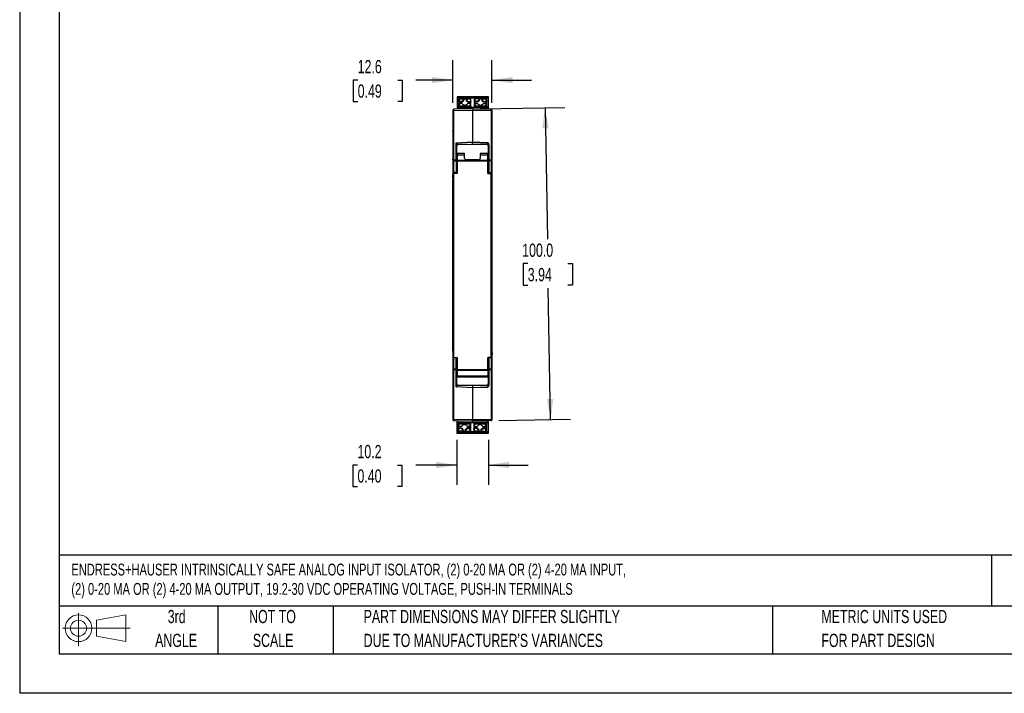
# Model space of a CAD drawing. Header units: millimetres. Extents: x 0 to 559, y 0 to 432.
# Tile 1 of 8: x 0 to 316, y 0 to 216. Entities that reach past the tile are written whole.
import ezdxf

# ---------------------------------------------------------------- set-up
doc = ezdxf.new("R2010")
doc.units = ezdxf.units.MM
doc.header["$LTSCALE"] = 2
doc.linetypes.add('CENTERX2', pattern=[20.32, 12.7, -2.54, 2.54, -2.54])
doc.layers.add('DIMENSIONS', color=140, linetype='Continuous', lineweight=25)
doc.layers.add('TEXT', color=140, linetype='Continuous', lineweight=25)
doc.layers.add('SLD-DEFPOINTS', color=7, linetype='Continuous')
doc.styles.add('SLDTEXTSTYLE0', font='TXT', dxfattribs={"width": 0.7})
doc.dimstyles.new('SLDDIMSTYLE0', dxfattribs={"dimtxt": 4.316016, "dimasz": 6.604, "dimexe": 0, "dimexo": 0.0625, "dimgap": 1.079004, "dimtad": 0, "dimtih": 1, "dimtoh": 1, "dimrnd": 1e-09, "dimzin": 12, "dimdsep": 46, "dimtxsty": 'SLDTEXTSTYLE0', "dimsah": 1, "dimcen": 0.09, "dimadec": 0, "dimazin": 3, "dimtfac": 1, "dimtmove": 0, "dimatfit": 0, "dimfxl": 0, "dimfrac": 2, "dimtolj": 1, "dimtzin": 12, "dimarcsym": 0})
doc.dimstyles.new('SLDDIMSTYLE1', dxfattribs={"dimtxt": 4.316016, "dimasz": 6.604, "dimexe": 0, "dimexo": 0.0625, "dimgap": 1.079004, "dimtad": 0, "dimtih": 1, "dimtoh": 1, "dimrnd": 1e-09, "dimzin": 4, "dimdsep": 46, "dimtxsty": 'SLDTEXTSTYLE0', "dimsah": 1, "dimcen": 0.09, "dimadec": 0, "dimazin": 1, "dimtfac": 1, "dimtofl": 0, "dimtmove": 0, "dimatfit": 3, "dimfxl": 0, "dimfrac": 2, "dimtolj": 1, "dimtzin": 12, "dimarcsym": 0})

# ---------------------------------------------------------------- blocks, each defined once
blk = doc.blocks.new('Block11')
at = {"color": 7, "linetype": 'Continuous', "lineweight": 18}
for p, q in [((5.18, 10.62), (5.18, 0)), ((10.96, 8.33), (20.35, 10.06)), ((20.35, 10.06), (20.35, 1.46)), ((10.96, 3.19), (10.96, 8.33)), ((0, 5.76), (21.75, 5.76)), ((10.96, 3.19), (20.35, 1.46))]:
    blk.add_line(p, q, dxfattribs=at)
for radius in [4.3, 2.57]:
    blk.add_circle((5.18, 5.76), radius, dxfattribs=at)
blk = doc.blocks.new('Block12')
at = {"layer": 'SLD-DEFPOINTS'}
blk.add_blockref('Block11', (0, 0), dxfattribs=at)
blk = doc.blocks.new('SW_NOTE_0')
at = {"layer": 'TEXT', "color": 0, "linetype": 'CENTERX2', "lineweight": 18, "char_height": 3.8, "attachment_point": 1, "style": 'SLDTEXTSTYLE0'}
for s, insert in [('ENDRESS+HAUSER INTRINSICALLY SAFE ANALOG INPUT ISOLATOR, (2) 0-20 MA OR (2) 4-20 MA INPUT,', (0, 4.9)), ('(2) 0-20 MA OR (2) 4-20 MA OUTPUT, 19.2-30 VDC OPERATING VOLTAGE, PUSH-IN TERMINALS', (0, -1.3))]:
    blk.add_mtext(s, dxfattribs=dict(at, insert=insert))
blk = doc.blocks.new('SW_NOTE_0_3')
at = {"layer": 'TEXT', "color": 0, "linetype": 'CENTERX2', "lineweight": 18, "char_height": 4.2333, "attachment_point": 1, "style": 'SLDTEXTSTYLE0'}
for s, insert in [('PART DIMENSIONS MAY DIFFER SLIGHTLY', (0, 5.46)), ("DUE TO MANUFACTURER'S VARIANCES", (0, -2.19))]:
    blk.add_mtext(s, dxfattribs=dict(at, insert=insert))
blk = doc.blocks.new('SW_NOTE_0_4')
at = {"layer": 'TEXT', "color": 0, "linetype": 'CENTERX2', "lineweight": 18, "char_height": 4.233, "attachment_point": 2, "style": 'SLDTEXTSTYLE0'}
for s, insert in [('NOT TO', (10.52, 5.46)), ('SCALE', (10.71, -2.19))]:
    blk.add_mtext(s, dxfattribs=dict(at, insert=insert))
blk = doc.blocks.new('SW_NOTE_0_5')
at = {"layer": 'TEXT', "color": 0, "linetype": 'CENTERX2', "lineweight": 18, "char_height": 4.233, "attachment_point": 2, "style": 'SLDTEXTSTYLE0'}
for s, insert in [('3rd', (4.63, 5.46)), ('ANGLE', (4.44, -2.19))]:
    blk.add_mtext(s, dxfattribs=dict(at, insert=insert))
blk = doc.blocks.new('SW_NOTE_0_6')
at = {"layer": 'TEXT', "color": 0, "linetype": 'CENTERX2', "lineweight": 18, "char_height": 4.2333, "attachment_point": 1, "style": 'SLDTEXTSTYLE0'}
for s, insert in [('METRIC UNITS USED', (0, 5.46)), ('FOR PART DESIGN', (0, -2.19))]:
    blk.add_mtext(s, dxfattribs=dict(at, insert=insert))
blk = doc.blocks.new('_D')
at = {"layer": 'DIMENSIONS'}
for p, q in [((138.81, 189.27), (138.81, 202.9)), ((151.37, 189.27), (151.37, 202.9)), ((108.33, 196.55), (106.88, 196.55)), ((106.88, 196.55), (106.88, 189.69)), ((121.16, 196.55), (122.61, 196.55)), ((122.61, 196.55), (122.61, 189.69)), ((138.81, 196.55), (127.01, 196.55)), ((151.37, 196.55), (164.07, 196.55)), ((106.88, 189.69), (108.33, 189.69)), ((122.61, 189.69), (121.16, 189.69))]:
    blk.add_line(p, q, dxfattribs=at)
for points in [[(138.81, 196.55), (132.2, 197.56), (132.2, 195.53)], [(151.37, 196.55), (157.97, 195.53), (157.97, 197.56)]]:
    blk.add_solid(points, dxfattribs=at)
at = {"layer": 'DIMENSIONS', "char_height": 4.233, "attachment_point": 1, "style": 'SLDTEXTSTYLE0'}
for s, insert in [('12.6', (108.33, 202.97)), ('0.49', (108.33, 195.14))]:
    blk.add_mtext(s, dxfattribs=dict(at, insert=insert))
blk = doc.blocks.new('_D_1')
at = {"layer": 'DIMENSIONS'}
for p, q in [((147.63, 187.34), (174.74, 187.81)), ((168.39, 187.7), (169.13, 145.54)), ((162.85, 137.72), (161.4, 137.72)), ((161.4, 137.72), (161.4, 130.86)), ((175.68, 137.72), (177.13, 137.72)), ((177.13, 137.72), (177.13, 130.86)), ((161.4, 130.86), (162.85, 130.86)), ((170.14, 87.73), (169.4, 129.89)), ((177.13, 130.86), (175.68, 130.86)), ((153.61, 87.45), (176.49, 87.85))]:
    blk.add_line(p, q, dxfattribs=at)
for points in [[(168.39, 187.7), (167.49, 181.08), (169.52, 181.12)], [(170.14, 87.73), (171.04, 94.35), (169, 94.32)]]:
    blk.add_solid(points, dxfattribs=at)
at = {"layer": 'DIMENSIONS', "char_height": 4.233, "attachment_point": 1, "style": 'SLDTEXTSTYLE0'}
for s, insert in [('100.0', (161.06, 144.14)), ('3.94', (162.85, 136.32))]:
    blk.add_mtext(s, dxfattribs=dict(at, insert=insert))
blk = doc.blocks.new('_D_2')
at = {"layer": 'DIMENSIONS'}
for p, q in [((140.06, 81.22), (140.06, 66.83)), ((150.27, 81.21), (150.27, 66.83)), ((108.26, 73.18), (106.81, 73.18)), ((106.81, 73.18), (106.81, 66.32)), ((121.08, 73.18), (122.53, 73.18)), ((122.53, 73.18), (122.53, 66.32)), ((140.06, 73.18), (126.93, 73.18)), ((150.27, 73.18), (162.97, 73.18)), ((106.81, 66.32), (108.26, 66.32)), ((122.53, 66.32), (121.08, 66.32))]:
    blk.add_line(p, q, dxfattribs=at)
for points in [[(140.06, 73.18), (133.45, 74.2), (133.45, 72.16)], [(150.27, 73.18), (156.87, 72.16), (156.87, 74.2)]]:
    blk.add_solid(points, dxfattribs=at)
at = {"layer": 'DIMENSIONS', "char_height": 4.233, "attachment_point": 1, "style": 'SLDTEXTSTYLE0'}
for s, insert in [('10.2', (108.26, 79.6)), ('0.40', (108.26, 71.78))]:
    blk.add_mtext(s, dxfattribs=dict(at, insert=insert))

msp = doc.modelspace()

# ---------------------------------------------------------------- linework, layer by layer
at = {"color": 7, "linetype": 'Continuous'}
for p in [(0.005, 431.805), (558.805, 0.005)]:
    msp.add_line(p, (0.005, 0.005), dxfattribs=at)
for p, q in [((150.169, 191.168), (140.219, 191.168)), ((140.219, 191.168), (140.219, 191.141)), ((140.219, 191.141), (150.169, 191.141)), ((140.219, 191.141), (140.219, 190.829)), ((140.219, 190.829), (150.169, 190.829)), ((140.219, 190.829), (140.219, 187.789)), ((140.744, 189.623), (140.744, 190.467)), ((140.744, 189.46), (140.744, 189.623)), ((141.777, 189.46), (140.744, 189.46)), ((140.744, 189.46), (140.744, 188.952)), ((142.294, 190.667), (140.944, 190.667)), ((140.944, 190.664), (140.944, 190.576)), ((140.944, 189.732), (140.944, 190.576)), ((140.944, 190.576), (142.294, 190.576)), ((141.777, 189.732), (140.944, 189.732)), ((141.777, 189.46), (141.777, 189.732)), ((142.294, 190.667), (142.294, 190.576)), ((142.294, 190.576), (142.294, 190.165)), ((143.094, 190.48), (142.294, 190.48)), ((142.294, 190.165), (142.294, 189.893)), ((144.444, 190.667), (143.094, 190.667)), ((143.094, 190.667), (143.094, 190.576)), ((143.094, 190.576), (143.094, 190.165)), ((143.094, 190.576), (144.444, 190.576)), ((143.094, 190.165), (143.094, 189.893)), ((143.61, 189.46), (143.61, 189.732)), ((143.61, 189.732), (144.444, 189.732)), ((144.644, 189.46), (143.61, 189.46)), ((144.444, 190.576), (144.444, 190.667)), ((144.444, 190.576), (144.444, 189.732)), ((144.644, 189.623), (144.644, 190.467)), ((144.644, 189.46), (144.644, 189.623)), ((144.644, 188.952), (144.644, 189.46)), ((145.744, 189.623), (145.744, 190.467)), ((145.744, 189.46), (145.744, 189.623)), ((146.777, 189.46), (145.744, 189.46)), ((145.744, 189.46), (145.744, 188.952)), ((147.294, 190.667), (145.944, 190.667)), ((145.944, 190.576), (145.944, 190.664)), ((145.944, 189.732), (145.944, 190.576)), ((147.294, 190.576), (145.944, 190.576)), ((146.777, 189.732), (145.944, 189.732)), ((146.777, 189.46), (146.777, 189.732)), ((147.294, 190.667), (147.294, 190.576)), ((147.294, 190.165), (147.294, 190.576)), ((148.094, 190.48), (147.294, 190.48)), ((147.294, 190.165), (147.294, 189.893)), ((149.444, 190.667), (148.094, 190.667)), ((148.094, 190.667), (148.094, 190.576)), ((148.094, 190.576), (148.094, 190.165)), ((148.094, 190.576), (149.444, 190.576)), ((148.094, 190.165), (148.094, 189.893)), ((148.61, 189.732), (149.444, 189.732)), ((148.61, 189.46), (148.61, 189.732)), ((149.644, 189.46), (148.61, 189.46)), ((149.444, 190.576), (149.444, 190.667)), ((149.444, 190.576), (149.444, 189.732)), ((149.644, 189.623), (149.644, 190.467)), ((149.644, 189.46), (149.644, 189.623)), ((149.644, 188.952), (149.644, 189.46)), ((150.269, 191.168), (150.169, 191.168)), ((150.169, 191.141), (150.169, 191.168)), ((150.169, 190.829), (150.169, 191.141)), ((150.169, 191.141), (150.269, 191.141)), ((150.169, 187.789), (150.169, 190.829)), ((150.169, 190.829), (150.269, 190.829)), ((150.269, 191.141), (150.269, 191.168)), ((150.269, 190.829), (150.269, 191.141)), ((150.269, 187.789), (150.269, 190.829)), ((138.809, 186.892), (138.809, 186.73)), ((138.809, 186.73), (138.809, 170.867)), ((145.089, 187.296), (139.104, 187.192)), ((139.104, 186.786), (145.089, 186.891)), ((139.104, 170.9), (139.104, 186.786)), ((150.169, 187.789), (140.219, 187.789)), ((140.219, 187.789), (140.219, 187.698)), ((150.169, 187.698), (140.219, 187.698)), ((140.219, 187.698), (140.219, 187.211)), ((140.744, 188.108), (140.744, 188.952)), ((140.744, 187.789), (140.744, 188.108)), ((140.944, 189.061), (140.944, 188.217)), ((141.777, 189.061), (140.944, 189.061)), ((140.944, 188.217), (140.944, 188.108)), ((144.444, 188.217), (140.944, 188.217)), ((144.444, 188.108), (140.944, 188.108)), ((140.944, 187.944), (140.944, 188.108)), ((144.444, 187.944), (140.944, 187.944)), ((140.944, 187.789), (140.944, 187.944)), ((144.444, 189.061), (143.61, 189.061)), ((144.444, 188.217), (144.444, 189.061)), ((144.444, 188.108), (144.444, 188.217)), ((144.444, 188.108), (144.444, 187.944)), ((144.444, 187.944), (144.444, 187.789)), ((144.644, 188.108), (144.644, 188.952)), ((144.644, 187.789), (144.644, 188.108)), ((145.089, 187.296), (151.074, 187.192)), ((145.089, 186.891), (145.089, 176.73)), ((145.089, 186.891), (151.074, 186.786)), ((145.744, 188.108), (145.744, 188.952)), ((145.744, 187.789), (145.744, 188.108)), ((145.944, 188.217), (145.944, 189.061)), ((145.944, 189.061), (146.777, 189.061)), ((145.944, 188.217), (145.944, 187.944)), ((149.444, 188.217), (145.944, 188.217)), ((149.444, 187.944), (145.944, 187.944)), ((145.944, 187.789), (145.944, 187.944)), ((148.61, 189.061), (149.444, 189.061)), ((149.444, 189.061), (149.444, 188.217)), ((149.444, 188.217), (149.444, 187.944)), ((149.444, 187.944), (149.444, 187.789)), ((149.644, 188.108), (149.644, 188.952)), ((149.644, 187.789), (149.644, 188.108)), ((150.269, 187.789), (150.169, 187.789)), ((150.169, 187.698), (150.169, 187.789)), ((150.169, 187.208), (150.169, 187.698)), ((150.269, 187.698), (150.169, 187.698)), ((150.269, 187.698), (150.269, 187.789)), ((150.269, 187.206), (150.269, 187.698)), ((151.074, 186.786), (151.074, 170.9)), ((151.369, 186.892), (151.369, 186.73)), ((151.369, 186.73), (151.369, 170.867)), ((138.809, 180.038), (138.809, 180.27)), ((138.809, 179.599), (138.809, 178.986)), ((138.809, 177.664), (138.809, 177.515)), ((138.809, 177.075), (138.809, 176.844)), ((139.895, 176.394), (145.089, 176.73)), ((145.089, 176.73), (149.922, 176.56)), ((151.369, 179.189), (151.369, 178.557)), ((151.369, 178.557), (151.369, 177.924)), ((139.859, 172.986), (139.893, 176.337)), ((139.893, 176.337), (139.895, 176.394)), ((140.045, 176.354), (145.089, 176.633)), ((140.104, 175.617), (140.059, 175.348)), ((140.07, 175.592), (140.059, 175.574)), ((140.059, 173.081), (140.059, 175.574)), ((145.089, 175.866), (140.252, 175.776)), ((145.089, 175.866), (145.089, 176.633)), ((145.089, 176.633), (149.919, 176.464)), ((149.919, 175.866), (145.089, 175.866)), ((149.919, 175.866), (149.919, 176.464)), ((150.119, 175.667), (150.119, 173.081)), ((150.319, 175.694), (150.319, 172.986)), ((150.322, 175.694), (150.322, 170.901)), ((138.809, 170.95), (138.809, 171.297)), ((138.809, 170.867), (138.809, 170.682)), ((138.809, 170.797), (138.809, 170.682)), ((138.809, 170.682), (138.809, 166.929)), ((138.809, 170.682), (139.104, 170.682)), ((139.859, 170.901), (139.104, 170.9)), ((139.104, 170.682), (139.104, 170.9)), ((139.104, 170.682), (139.858, 170.683)), ((139.104, 166.975), (139.104, 170.682)), ((139.859, 170.901), (139.859, 172.986)), ((139.859, 170.683), (139.859, 170.901)), ((140.194, 170.867), (139.859, 170.867)), ((139.859, 170.683), (139.859, 169.865)), ((140.194, 170.682), (139.859, 170.682)), ((140.189, 173.004), (140.194, 170.867)), ((142.609, 173.004), (140.189, 173.004)), ((140.194, 170.682), (140.194, 170.867)), ((140.194, 166.929), (140.194, 170.682)), ((140.197, 172.566), (140.201, 170.756)), ((140.197, 172.566), (142.609, 172.566)), ((140.201, 170.756), (140.201, 170.538)), ((150.017, 170.756), (140.201, 170.756)), ((140.201, 170.538), (140.201, 166.647)), ((150.017, 170.538), (140.201, 170.538)), ((142.609, 172.566), (142.609, 173.004)), ((142.609, 171.547), (142.609, 172.566)), ((147.009, 170.947), (143.209, 170.947)), ((150.029, 173.004), (147.609, 173.004)), ((147.609, 173.004), (147.609, 172.566)), ((147.609, 172.566), (147.609, 171.547)), ((147.609, 172.566), (150.021, 172.566)), ((150.021, 172.566), (150.017, 170.756)), ((150.017, 170.756), (150.017, 170.538)), ((150.017, 166.647), (150.017, 170.538)), ((150.024, 170.867), (150.029, 173.004)), ((150.024, 170.867), (150.024, 170.682)), ((150.319, 170.867), (150.024, 170.867)), ((150.024, 170.682), (150.024, 166.929)), ((150.319, 170.682), (150.024, 170.682)), ((150.319, 172.986), (150.319, 170.901)), ((150.319, 170.683), (150.319, 170.901)), ((150.322, 170.683), (150.319, 170.683)), ((150.319, 169.865), (150.319, 170.683)), ((150.322, 170.901), (150.322, 170.683)), ((151.074, 170.9), (150.322, 170.901)), ((150.322, 170.683), (150.322, 166.981)), ((151.074, 170.682), (150.322, 170.683)), ((151.074, 170.9), (151.074, 170.682)), ((151.074, 170.682), (151.074, 166.975)), ((151.369, 170.682), (151.074, 170.682)), ((151.369, 170.867), (151.369, 170.682)), ((151.369, 170.797), (151.369, 170.682)), ((151.369, 170.682), (151.369, 166.929)), ((139.859, 169.865), (139.857, 166.981)), ((140.059, 166.981), (140.059, 169.735)), ((150.119, 169.735), (150.119, 166.981)), ((138.809, 166.929), (138.809, 165.374)), ((138.809, 165.374), (138.809, 164.509)), ((138.809, 109.714), (138.809, 164.58)), ((138.814, 165.033), (138.869, 166.509)), ((138.869, 166.509), (138.869, 107.784)), ((139.009, 166.625), (139.009, 166.747)), ((139.857, 166.981), (139.104, 166.975)), ((139.859, 166.8), (139.107, 166.794)), ((139.169, 107.647), (139.169, 166.647)), ((140.201, 166.647), (139.169, 166.647)), ((139.857, 166.981), (139.999, 166.981)), ((139.859, 166.647), (139.859, 166.8)), ((139.999, 166.981), (140.059, 166.981)), ((140.059, 166.981), (140.059, 166.929)), ((140.059, 166.647), (140.059, 166.929)), ((140.059, 166.929), (140.194, 166.929)), ((140.183, 166.647), (140.194, 166.929)), ((150.017, 166.647), (151.049, 166.647)), ((150.035, 166.647), (150.024, 166.929)), ((150.024, 166.929), (150.119, 166.929)), ((150.119, 166.981), (150.322, 166.981)), ((150.119, 166.981), (150.119, 166.929)), ((150.119, 166.929), (150.119, 166.647)), ((150.319, 166.647), (150.32, 166.8)), ((150.32, 166.8), (151.071, 166.794)), ((150.322, 166.981), (151.074, 166.975)), ((151.049, 166.647), (151.049, 107.647)), ((151.169, 166.747), (151.169, 166.634)), ((151.349, 166.509), (151.349, 107.784)), ((151.404, 165.033), (151.349, 166.509)), ((151.369, 166.929), (151.369, 165.967)), ((151.409, 109.714), (151.409, 164.58)), ((138.809, 109.66), (138.809, 109.219)), ((138.809, 109.219), (138.809, 107.665)), ((138.809, 107.665), (138.809, 103.911)), ((138.814, 109.261), (138.869, 107.784)), ((139.104, 107.618), (139.855, 107.612)), ((139.104, 103.911), (139.104, 107.618)), ((139.169, 107.647), (140.201, 107.647)), ((139.859, 107.612), (139.855, 107.612)), ((139.855, 107.612), (139.855, 103.911)), ((139.859, 104.728), (139.859, 107.612)), ((140.059, 107.612), (140.059, 107.647)), ((140.059, 104.858), (140.059, 107.612)), ((140.194, 103.911), (140.194, 107.647)), ((140.201, 107.647), (140.201, 103.756)), ((150.017, 103.756), (150.017, 107.647)), ((150.017, 107.647), (151.049, 107.647)), ((150.024, 107.647), (150.024, 103.911)), ((150.119, 107.647), (150.119, 107.612)), ((150.119, 107.612), (150.119, 104.858)), ((150.179, 107.612), (150.119, 107.612)), ((150.322, 107.612), (150.179, 107.612)), ((151.074, 107.618), (150.322, 107.612)), ((150.322, 107.612), (150.322, 103.911)), ((151.074, 107.618), (151.074, 103.911)), ((151.404, 109.261), (151.349, 107.784)), ((151.369, 108.327), (151.369, 107.665)), ((151.369, 107.665), (151.369, 103.911)), ((139.859, 103.911), (139.859, 104.728)), ((150.319, 104.728), (150.319, 103.911)), ((139.104, 103.911), (138.809, 103.911)), ((138.809, 103.911), (138.809, 103.726)), ((138.809, 103.911), (138.809, 103.797)), ((138.809, 103.726), (138.809, 87.864)), ((139.855, 103.911), (139.104, 103.911)), ((139.104, 103.693), (139.104, 103.911)), ((139.855, 103.693), (139.104, 103.693)), ((139.104, 87.807), (139.104, 103.693)), ((139.859, 103.911), (139.855, 103.911)), ((139.855, 103.693), (139.855, 103.911)), ((139.855, 98.243), (139.855, 103.693)), ((139.859, 103.693), (139.859, 103.911)), ((139.859, 103.911), (140.194, 103.911)), ((140.194, 103.726), (139.859, 103.726)), ((139.859, 101.607), (139.859, 103.693)), ((139.859, 98.242), (139.859, 101.607)), ((140.059, 99.016), (140.059, 101.512)), ((140.189, 101.286), (140.194, 103.726)), ((140.189, 101.288), (140.189, 101.286)), ((150.029, 101.288), (140.189, 101.288)), ((150.029, 101.286), (140.189, 101.286)), ((140.194, 103.726), (140.194, 103.911)), ((140.201, 103.538), (140.197, 101.727)), ((140.197, 101.727), (150.021, 101.727)), ((140.201, 103.756), (150.017, 103.756)), ((140.201, 103.756), (140.201, 103.538)), ((140.201, 103.538), (150.017, 103.538)), ((150.017, 103.756), (150.017, 103.538)), ((150.017, 103.538), (150.021, 101.727)), ((150.024, 103.911), (150.024, 103.726)), ((150.319, 103.911), (150.024, 103.911)), ((150.024, 103.726), (150.029, 101.286)), ((150.319, 103.726), (150.024, 103.726)), ((150.029, 101.288), (150.029, 101.286)), ((150.119, 101.512), (150.119, 98.926)), ((150.322, 103.911), (150.319, 103.911)), ((150.319, 103.911), (150.319, 103.693)), ((150.319, 103.693), (150.319, 101.607)), ((150.319, 101.607), (150.319, 98.899)), ((151.074, 103.911), (150.322, 103.911)), ((150.322, 103.911), (150.322, 103.693)), ((151.074, 103.693), (150.322, 103.693)), ((150.322, 103.693), (150.322, 98.899)), ((151.074, 103.911), (151.074, 103.693)), ((151.369, 103.911), (151.074, 103.911)), ((151.074, 103.693), (151.074, 87.807)), ((151.369, 103.911), (151.369, 103.726)), ((151.369, 103.911), (151.369, 103.797)), ((151.369, 103.726), (151.369, 87.864)), ((145.089, 97.913), (139.985, 98.186)), ((140.059, 99.245), (140.105, 98.972)), ((140.252, 98.818), (145.089, 98.728)), ((145.089, 98.728), (149.919, 98.728)), ((145.089, 98.728), (145.089, 97.96)), ((149.919, 98.13), (145.089, 97.96)), ((149.922, 98.034), (145.089, 97.864)), ((145.089, 97.96), (145.089, 97.952)), ((145.089, 97.952), (145.089, 97.913)), ((145.089, 97.864), (145.089, 97.913)), ((145.089, 97.864), (145.089, 87.703)), ((149.919, 98.728), (149.919, 98.13)), ((138.809, 97.75), (138.809, 97.518)), ((138.809, 97.079), (138.809, 96.466)), ((138.809, 95.144), (138.809, 94.995)), ((151.369, 97.537), (151.369, 97.266)), ((151.369, 96.037), (151.369, 95.404)), ((151.369, 94.808), (151.369, 94.537)), ((138.809, 94.555), (138.809, 94.324)), ((138.809, 87.864), (138.809, 87.701)), ((145.089, 87.703), (139.104, 87.807)), ((139.104, 87.402), (145.089, 87.297)), ((140.059, 87.385), (140.059, 86.894)), ((140.059, 86.894), (150.009, 86.894)), ((140.059, 86.894), (140.059, 86.803)), ((140.059, 86.803), (150.009, 86.803)), ((140.059, 86.803), (140.059, 83.763)), ((145.269, 87.209), (140.269, 87.297)), ((140.584, 86.803), (140.584, 86.484)), ((140.584, 86.484), (140.584, 85.64)), ((140.584, 85.64), (140.584, 85.132)), ((140.784, 86.803), (140.784, 86.648)), ((140.784, 86.648), (140.784, 86.484)), ((140.784, 86.648), (144.284, 86.648)), ((140.784, 86.484), (144.284, 86.484)), ((140.784, 86.375), (140.784, 86.484)), ((140.784, 86.375), (144.284, 86.375)), ((140.784, 85.531), (140.784, 86.375)), ((141.617, 85.531), (140.784, 85.531)), ((144.284, 85.531), (143.45, 85.531)), ((144.284, 86.803), (144.284, 86.648)), ((144.284, 86.648), (144.284, 86.484)), ((144.284, 86.375), (144.284, 86.484)), ((144.284, 86.375), (144.284, 85.531)), ((144.484, 86.484), (144.484, 86.803)), ((144.484, 86.484), (144.484, 85.64)), ((144.484, 85.64), (144.484, 85.132)), ((151.074, 87.807), (145.089, 87.703)), ((151.074, 87.402), (145.089, 87.297)), ((150.269, 87.297), (145.269, 87.209)), ((145.584, 86.803), (145.584, 86.484)), ((145.584, 86.484), (145.584, 85.64)), ((145.584, 85.64), (145.584, 85.132)), ((145.784, 86.803), (145.784, 86.648)), ((145.784, 86.648), (145.784, 86.375)), ((145.784, 86.648), (149.284, 86.648)), ((145.784, 86.375), (149.284, 86.375)), ((145.784, 86.375), (145.784, 85.531)), ((145.784, 85.531), (146.617, 85.531)), ((148.45, 85.531), (149.284, 85.531)), ((149.284, 86.648), (149.284, 86.803)), ((149.284, 86.375), (149.284, 86.648)), ((149.284, 85.531), (149.284, 86.375)), ((149.484, 86.484), (149.484, 86.803)), ((149.484, 86.484), (149.484, 85.64)), ((149.484, 85.64), (149.484, 85.132)), ((150.009, 86.894), (150.009, 87.292)), ((150.009, 86.803), (150.009, 86.894)), ((150.009, 86.886), (150.269, 86.886)), ((150.009, 86.803), (150.009, 83.763)), ((150.009, 86.795), (150.269, 86.795)), ((150.269, 86.886), (150.269, 87.297)), ((150.269, 86.795), (150.269, 86.886)), ((150.269, 83.754), (150.269, 86.795)), ((151.369, 87.864), (151.369, 87.701)), ((150.009, 83.763), (140.059, 83.763)), ((140.059, 83.763), (140.059, 83.627)), ((140.059, 83.627), (150.009, 83.627)), ((140.059, 83.627), (140.059, 83.451)), ((150.009, 83.451), (140.059, 83.451)), ((140.059, 83.451), (140.059, 83.424)), ((140.059, 83.424), (150.009, 83.424)), ((140.319, 83.416), (140.319, 83.424)), ((140.319, 83.416), (150.269, 83.416)), ((140.584, 85.132), (141.617, 85.132)), ((140.584, 85.132), (140.584, 84.969)), ((140.584, 84.969), (140.584, 84.125)), ((141.617, 84.86), (140.784, 84.86)), ((140.784, 84.016), (140.784, 84.86)), ((142.134, 84.016), (140.784, 84.016)), ((140.784, 84.016), (140.784, 83.925)), ((140.784, 83.925), (142.134, 83.925)), ((141.617, 85.132), (141.617, 84.86)), ((142.134, 84.427), (142.134, 84.699)), ((142.134, 84.016), (142.134, 84.427)), ((142.134, 84.112), (142.934, 84.112)), ((142.134, 83.925), (142.134, 84.016)), ((142.934, 84.427), (142.934, 84.699)), ((142.934, 84.427), (142.934, 84.016)), ((142.934, 84.016), (144.284, 84.016)), ((142.934, 83.925), (142.934, 84.016)), ((142.934, 83.925), (144.284, 83.925)), ((144.484, 85.132), (143.45, 85.132)), ((143.45, 85.132), (143.45, 84.86)), ((143.45, 84.86), (144.284, 84.86)), ((144.284, 84.86), (144.284, 84.016)), ((144.284, 84.016), (144.284, 83.928)), ((144.484, 85.132), (144.484, 84.969)), ((144.484, 84.969), (144.484, 84.125)), ((145.584, 85.132), (146.617, 85.132)), ((145.584, 85.132), (145.584, 84.969)), ((145.584, 84.969), (145.584, 84.125)), ((145.784, 84.016), (145.784, 84.86)), ((146.617, 84.86), (145.784, 84.86)), ((147.134, 84.016), (145.784, 84.016)), ((145.784, 84.016), (145.784, 83.925)), ((145.784, 83.925), (147.134, 83.925)), ((146.617, 85.132), (146.617, 84.86)), ((147.134, 84.427), (147.134, 84.699)), ((147.134, 84.016), (147.134, 84.427)), ((147.134, 84.112), (147.934, 84.112)), ((147.134, 83.925), (147.134, 84.016)), ((147.934, 84.427), (147.934, 84.699)), ((147.934, 84.427), (147.934, 84.016)), ((147.934, 84.016), (149.284, 84.016)), ((147.934, 83.925), (147.934, 84.016)), ((147.934, 83.925), (149.284, 83.925)), ((149.484, 85.132), (148.45, 85.132)), ((148.45, 85.132), (148.45, 84.86)), ((148.45, 84.86), (149.284, 84.86)), ((149.284, 84.86), (149.284, 84.016)), ((149.284, 84.016), (149.284, 83.928)), ((149.484, 85.132), (149.484, 84.969)), ((149.484, 84.969), (149.484, 84.125)), ((150.009, 83.627), (150.009, 83.763)), ((150.269, 83.754), (150.009, 83.754)), ((150.009, 83.451), (150.009, 83.627)), ((150.009, 83.619), (150.269, 83.619)), ((150.009, 83.424), (150.009, 83.451)), ((150.269, 83.443), (150.009, 83.443)), ((150.269, 83.619), (150.269, 83.754)), ((150.269, 83.443), (150.269, 83.619)), ((150.269, 83.416), (150.269, 83.443))]:
    msp.add_line(p, q)
at = {"flags": 128}
for points in [[(140.944, 190.576), (140.905, 190.574), (140.867, 190.568), (140.833, 190.558), (140.802, 190.544), (140.778, 190.528), (140.759, 190.509), (140.748, 190.489), (140.744, 190.467)], [(140.744, 189.623), (140.748, 189.644), (140.759, 189.665), (140.778, 189.684), (140.802, 189.7), (140.833, 189.714), (140.867, 189.724), (140.905, 189.73), (140.944, 189.732)], [(144.644, 190.467), (144.64, 190.489), (144.629, 190.509), (144.61, 190.528), (144.585, 190.544), (144.555, 190.558), (144.52, 190.568), (144.483, 190.574), (144.444, 190.576)], [(144.444, 189.732), (144.483, 189.73), (144.52, 189.724), (144.555, 189.714), (144.585, 189.7), (144.61, 189.684), (144.629, 189.665), (144.64, 189.644), (144.644, 189.623)], [(145.944, 190.576), (145.905, 190.574), (145.867, 190.568), (145.833, 190.558), (145.802, 190.544), (145.778, 190.528), (145.759, 190.509), (145.748, 190.489), (145.744, 190.467)], [(145.744, 189.623), (145.748, 189.644), (145.759, 189.665), (145.778, 189.684), (145.802, 189.7), (145.833, 189.714), (145.867, 189.724), (145.905, 189.73), (145.944, 189.732)], [(149.644, 190.467), (149.64, 190.489), (149.629, 190.509), (149.61, 190.528), (149.585, 190.544), (149.555, 190.558), (149.52, 190.568), (149.483, 190.574), (149.444, 190.576)], [(149.444, 189.732), (149.483, 189.73), (149.52, 189.724), (149.555, 189.714), (149.585, 189.7), (149.61, 189.684), (149.629, 189.665), (149.64, 189.644), (149.644, 189.623)], [(140.744, 188.952), (140.748, 188.973), (140.759, 188.994), (140.778, 189.013), (140.802, 189.029), (140.833, 189.043), (140.867, 189.053), (140.905, 189.059), (140.944, 189.061)], [(140.744, 188.108), (140.759, 188.15), (140.802, 188.185), (140.867, 188.209), (140.944, 188.217)], [(144.644, 188.952), (144.64, 188.973), (144.629, 188.994), (144.61, 189.013), (144.585, 189.029), (144.555, 189.043), (144.52, 189.053), (144.483, 189.059), (144.444, 189.061)], [(144.444, 188.217), (144.483, 188.215), (144.52, 188.209), (144.555, 188.198), (144.585, 188.185), (144.61, 188.168), (144.629, 188.15), (144.64, 188.129), (144.644, 188.108)], [(145.744, 188.952), (145.748, 188.973), (145.759, 188.994), (145.778, 189.013), (145.802, 189.029), (145.833, 189.043), (145.867, 189.053), (145.905, 189.059), (145.944, 189.061)], [(145.744, 188.108), (145.759, 188.15), (145.802, 188.185), (145.867, 188.209), (145.944, 188.217)], [(149.644, 188.952), (149.64, 188.973), (149.629, 188.994), (149.61, 189.013), (149.585, 189.029), (149.555, 189.043), (149.52, 189.053), (149.483, 189.059), (149.444, 189.061)], [(149.444, 188.217), (149.483, 188.215), (149.52, 188.209), (149.555, 188.198), (149.585, 188.185), (149.61, 188.168), (149.629, 188.15), (149.64, 188.129), (149.644, 188.108)], [(145.089, 176.73), (145.089, 176.681), (145.089, 176.633)], [(140.059, 175.574), (140.031, 175.975), (139.986, 176.176), (139.948, 176.275), (139.925, 176.311), (139.893, 176.336)], [(139.895, 176.393), (139.909, 176.417), (139.914, 176.423), (139.915, 176.424), (139.916, 176.424), (139.917, 176.424), (139.917, 176.424), (139.918, 176.424), (139.918, 176.423), (139.921, 176.421), (139.927, 176.411), (139.94, 176.397), (139.962, 176.383), (140.045, 176.355)], [(139.895, 176.393), (139.913, 176.374), (139.932, 176.359), (139.935, 176.358), (139.981, 176.362), (140.045, 176.355)], [(140.045, 176.354), (140.17, 176.149), (140.252, 175.776)], [(140.104, 175.617), (140.071, 175.594), (140.07, 175.592)], [(140.104, 175.617), (140.134, 175.684), (140.17, 175.734), (140.21, 175.765), (140.231, 175.773), (140.252, 175.776)], [(149.922, 176.56), (149.921, 176.51), (149.919, 176.464)], [(149.919, 176.464), (149.933, 176.461), (149.947, 176.454), (149.975, 176.429), (150.028, 176.331), (150.083, 176.121), (150.119, 175.667)], [(150.119, 175.438), (150.081, 175.687), (150.02, 175.808), (149.97, 175.851), (149.945, 175.862), (149.919, 175.866)], [(149.922, 176.56), (149.984, 176.547), (150.042, 176.517), (150.148, 176.404), (150.262, 176.146), (150.322, 175.694)], [(139.859, 172.986), (139.897, 172.989), (139.934, 172.995), (139.972, 173.006), (140.005, 173.02), (140.045, 173.05), (140.059, 173.081)], [(150.119, 173.081), (150.137, 173.046), (150.185, 173.014), (150.216, 173.002), (150.25, 172.994), (150.285, 172.988), (150.319, 172.986)], [(140.059, 169.735), (140.059, 169.736), (140.058, 169.747), (140.045, 169.778), (140.006, 169.82), (139.972, 169.84), (139.935, 169.854), (139.896, 169.863), (139.859, 169.865)], [(150.319, 169.865), (150.281, 169.863), (150.243, 169.854), (150.206, 169.84), (150.172, 169.82), (150.133, 169.778), (150.12, 169.747), (150.119, 169.739), (150.119, 169.736), (150.119, 169.735)], [(138.809, 166.929), (138.818, 166.94), (138.82, 166.941)], [(138.824, 165.305), (138.813, 165.339), (138.809, 165.374)], [(138.829, 166.977), (138.817, 166.92), (138.823, 166.863)], [(139.169, 166.647), (139.113, 166.644), (139.057, 166.636), (139.004, 166.623), (138.956, 166.605), (138.9, 166.568), (138.879, 166.541), (138.869, 166.509)], [(139.107, 166.794), (139.087, 166.793), (139.069, 166.79), (139.037, 166.78), (139.016, 166.765), (139.009, 166.747)], [(151.349, 166.509), (151.339, 166.541), (151.318, 166.568), (151.262, 166.605), (151.214, 166.623), (151.161, 166.636), (151.105, 166.644), (151.049, 166.647)], [(151.071, 166.794), (151.09, 166.793), (151.109, 166.79), (151.141, 166.78), (151.162, 166.765), (151.169, 166.747)], [(151.355, 166.863), (151.361, 166.92), (151.357, 166.939)], [(138.814, 109.26), (138.813, 109.255), (138.809, 109.219)], [(138.839, 107.645), (138.818, 107.654), (138.809, 107.665)], [(138.869, 107.784), (138.879, 107.752), (138.9, 107.725), (138.956, 107.688), (139.004, 107.67), (139.057, 107.657), (139.113, 107.649), (139.169, 107.647)], [(151.049, 107.647), (151.105, 107.649), (151.161, 107.657), (151.214, 107.67), (151.262, 107.688), (151.318, 107.726), (151.339, 107.752), (151.349, 107.784)], [(151.369, 107.665), (151.36, 107.654), (151.339, 107.645)], [(139.859, 104.728), (139.896, 104.731), (139.935, 104.739), (139.972, 104.754), (140.005, 104.774), (140.045, 104.815), (140.058, 104.846), (140.059, 104.855), (140.059, 104.857), (140.059, 104.858)], [(150.119, 104.858), (150.119, 104.857), (150.12, 104.846), (150.133, 104.815), (150.172, 104.774), (150.206, 104.754), (150.243, 104.739), (150.281, 104.731), (150.319, 104.728)], [(140.059, 101.512), (140.059, 101.515), (140.045, 101.543), (140.005, 101.573), (139.972, 101.588), (139.935, 101.598), (139.897, 101.605), (139.859, 101.607)], [(150.319, 101.607), (150.282, 101.605), (150.247, 101.6), (150.185, 101.579), (150.144, 101.554), (150.125, 101.533), (150.119, 101.512)], [(139.855, 98.243), (139.857, 98.242), (139.859, 98.242)], [(139.859, 98.242), (139.873, 98.244), (139.887, 98.249), (139.915, 98.272), (139.968, 98.365), (140.023, 98.571), (140.059, 99.016)], [(140.105, 98.972), (140.171, 98.858), (140.21, 98.829), (140.23, 98.821), (140.252, 98.818)], [(149.919, 98.728), (149.944, 98.732), (149.968, 98.742), (150.012, 98.776), (150.05, 98.831), (150.082, 98.907), (150.119, 99.155)], [(150.119, 98.926), (150.083, 98.473), (150.028, 98.262), (149.975, 98.165), (149.947, 98.139), (149.933, 98.132), (149.919, 98.13)], [(150.322, 98.899), (150.262, 98.446), (150.147, 98.188), (150.042, 98.077), (149.984, 98.046), (149.922, 98.034)], [(150.133, 98.916), (150.124, 98.862), (150.116, 98.808)], [(140.269, 87.407), (140.269, 87.357), (140.269, 87.312), (140.269, 87.297)], [(140.784, 86.375), (140.745, 86.377), (140.707, 86.384), (140.673, 86.394), (140.642, 86.407), (140.618, 86.424), (140.599, 86.442), (140.588, 86.463), (140.584, 86.484)], [(140.584, 85.64), (140.588, 85.619), (140.599, 85.598), (140.618, 85.579), (140.642, 85.563), (140.673, 85.549), (140.707, 85.539), (140.745, 85.533), (140.784, 85.531)], [(144.284, 86.375), (144.36, 86.384), (144.425, 86.407), (144.469, 86.442), (144.484, 86.484)], [(144.484, 85.64), (144.48, 85.619), (144.469, 85.598), (144.45, 85.579), (144.425, 85.563), (144.395, 85.549), (144.36, 85.539), (144.323, 85.533), (144.284, 85.531)], [(145.269, 87.3), (145.269, 87.27), (145.269, 87.225), (145.269, 87.209)], [(145.584, 86.484), (145.588, 86.463), (145.599, 86.442), (145.618, 86.424), (145.642, 86.407), (145.673, 86.394), (145.707, 86.384), (145.745, 86.377), (145.784, 86.375)], [(145.584, 85.64), (145.588, 85.619), (145.599, 85.598), (145.618, 85.579), (145.642, 85.563), (145.673, 85.549), (145.707, 85.539), (145.745, 85.533), (145.784, 85.531)], [(149.284, 86.375), (149.36, 86.384), (149.425, 86.407), (149.469, 86.442), (149.484, 86.484)], [(149.484, 85.64), (149.48, 85.619), (149.469, 85.598), (149.45, 85.579), (149.425, 85.563), (149.395, 85.549), (149.36, 85.539), (149.323, 85.533), (149.284, 85.531)], [(150.269, 87.297), (150.269, 87.32), (150.269, 87.387)], [(140.784, 84.86), (140.745, 84.862), (140.707, 84.868), (140.673, 84.878), (140.642, 84.892), (140.618, 84.908), (140.599, 84.927), (140.588, 84.948), (140.584, 84.969)], [(140.584, 84.125), (140.588, 84.103), (140.599, 84.083), (140.618, 84.064), (140.642, 84.048), (140.673, 84.034), (140.707, 84.024), (140.745, 84.018), (140.784, 84.016)], [(144.484, 84.969), (144.48, 84.948), (144.469, 84.927), (144.45, 84.908), (144.425, 84.892), (144.395, 84.878), (144.36, 84.868), (144.323, 84.862), (144.284, 84.86)], [(144.284, 84.016), (144.323, 84.018), (144.36, 84.024), (144.395, 84.034), (144.425, 84.048), (144.45, 84.064), (144.469, 84.083), (144.48, 84.103), (144.484, 84.125)], [(145.784, 84.86), (145.745, 84.862), (145.707, 84.868), (145.673, 84.878), (145.642, 84.892), (145.618, 84.908), (145.599, 84.927), (145.588, 84.948), (145.584, 84.969)], [(145.584, 84.125), (145.588, 84.103), (145.599, 84.083), (145.618, 84.064), (145.642, 84.048), (145.673, 84.034), (145.707, 84.024), (145.745, 84.018), (145.784, 84.016)], [(149.484, 84.969), (149.48, 84.948), (149.469, 84.927), (149.45, 84.908), (149.425, 84.892), (149.395, 84.878), (149.36, 84.868), (149.323, 84.862), (149.284, 84.86)], [(149.284, 84.016), (149.323, 84.018), (149.36, 84.024), (149.395, 84.034), (149.425, 84.048), (149.45, 84.064), (149.469, 84.083), (149.48, 84.103), (149.484, 84.125)]]:
    msp.add_lwpolyline(points, dxfattribs=at)
for centre, radius, start, end in [((140.944, 190.467), 0.2, 89.38417, 179.88989), ((142.596, 189.28), 0.935, 108.86201, 151.10913), ((142.596, 189.008), 0.935, 108.86201, 151.10913), ((142.792, 189.28), 0.935, 28.89087, 71.13799), ((142.792, 189.008), 0.935, 28.89087, 71.13799), ((144.444, 190.467), 0.2, 0, 90), ((145.944, 190.467), 0.2, 89.38417, 179.88989), ((147.596, 189.28), 0.935, 108.86201, 151.10913), ((147.596, 189.008), 0.935, 108.86201, 151.10913), ((147.792, 189.28), 0.935, 28.89087, 71.13799), ((147.792, 189.008), 0.935, 28.89087, 71.13799), ((149.444, 190.467), 0.2, 0, 90), ((139.109, 186.892), 0.3, 91, 180), ((139.034, 186.355), 0.437, 80.77283, 120.94097), ((150.321, 186.989), 11.219, 178.96398, 181.03602), ((140.927, 188.128), 0.185, 186.22399, 275.09805), ((142.694, 189.625), 1.076, 211.59782, 328.40218), ((144.46, 188.128), 0.185, 264.9019, 353.77637), ((214.766, 187.094), 69.677, 179.83328, 180.16672), ((145.927, 188.128), 0.185, 186.22399, 275.09805), ((147.694, 189.625), 1.076, 211.59782, 328.40218), ((149.46, 188.128), 0.185, 264.90195, 353.77601), ((139.857, 186.989), 11.219, 358.96397, 1.03603), ((151.069, 186.892), 0.3, 0, 89), ((151.144, 186.355), 0.437, 59.05903, 99.22717), ((150.27, 175.298), 0.399, 82.92905, 112.21964), ((150.319, 174.19), 1.504, 89.86702, 90), ((139.032, 170.203), 0.7, 84.1063, 108.5519), ((131.32, 172.629), 8.877, 359.59543, 2.42335), ((143.209, 171.547), 0.6, 180.01311, 269.98689), ((147.008, 171.547), 0.601, 270.05751, 359.94249), ((158.848, 172.63), 8.827, 177.5688, 180.41264), ((150.319, 169.066), 1.835, 89.891, 90), ((151.146, 170.203), 0.7, 71.44774, 95.89381), ((139, 166.938), 0.191, 182.95214, 272.67534), ((154.708, 164.629), 15.9, 178.54632, 180.17946), ((139.048, 166.249), 0.728, 85.63734, 108.27923), ((145.17, 167.001), 6.067, 180.24706, 181.95932), ((147.902, 166.968), 8.045, 179.9062, 181.19728), ((139.868, 166.991), 0.191, 267.32466, 357.04786), ((150.31, 166.991), 0.192, 182.94417, 272.76837), ((143.69, 166.995), 6.633, 358.31077, 359.87935), ((145.007, 167.001), 6.067, 358.04068, 359.75294), ((151.16, 166.562), 0.422, 60.32757, 101.6961), ((151.178, 166.938), 0.191, 267.32466, 357.04786), ((135.931, 164.634), 15.478, 359.79829, 1.47593), ((154.708, 109.664), 15.9, 179.82054, 181.45368), ((138.983, 107.663), 0.174, 130.9566, 179.33409), ((139.072, 108.643), 1.025, 256.85959, 271.7491), ((150.423, 107.526), 11.32, 179.36683, 179.53425), ((139.739, 107.526), 11.335, 0.46581, 0.6193), ((151.106, 108.642), 1.024, 268.24458, 283.15368), ((151.2, 107.664), 0.169, 0.18718, 33.12137), ((135.509, 109.664), 15.9, 358.54632, 0.17946), ((139.032, 104.39), 0.7, 251.44774, 275.89381), ((139.859, 105.527), 1.835, 269.891, 270), ((133.623, 101.626), 6.574, 357.05447, 0.88249), ((157.871, 101.649), 7.851, 179.42878, 182.63425), ((150.319, 105.527), 1.835, 270, 270.109), ((151.146, 104.39), 0.7, 264.10619, 288.55226), ((139.986, 98.367), 0.18, 223.52335, 269.55836), ((139.496, 98.766), 0.758, 310.16054, 3.93112), ((140.117, 99.031), 0.0606, 194.95498, 258.08383), ((134.775, 97.53), 15.156, 1.90404, 2.26668), ((150.27, 99.295), 0.399, 247.78036, 277.07095), ((150.319, 100.403), 1.504, 270, 270.13298), ((139.034, 88.239), 0.437, 239.05903, 279.22717), ((139.109, 87.701), 0.3, 180, 269), ((150.321, 87.604), 11.219, 178.96398, 181.03602), ((140.767, 86.464), 0.185, 84.90193, 173.77613), ((142.498, 85.014), 1.021, 87.95755, 149.57944), ((142.57, 85.014), 1.021, 30.42056, 92.04245), ((144.3, 86.464), 0.185, 6.22399, 95.09805), ((75.412, 87.5), 69.678, 359.83328, 0.16672), ((145.767, 86.464), 0.185, 84.90193, 173.77612), ((147.498, 85.014), 1.021, 87.95755, 149.57944), ((147.57, 85.014), 1.021, 30.42056, 92.04245), ((149.3, 86.464), 0.185, 6.22399, 95.09805), ((151.144, 88.239), 0.437, 260.77283, 300.94097), ((139.857, 87.604), 11.219, 358.96398, 1.03602), ((151.069, 87.701), 0.3, 271, 0), ((149.772, 85.931), 2.174, 42.73343, 45.92573), ((140.784, 84.125), 0.2, 180, 270), ((142.436, 85.584), 0.935, 208.89087, 251.13799), ((142.436, 85.312), 0.935, 208.89087, 251.13799), ((142.632, 85.584), 0.935, 288.86201, 331.10913), ((142.632, 85.312), 0.935, 288.86201, 331.10913), ((144.283, 84.125), 0.2, 269.38417, 359.88989), ((145.784, 84.125), 0.2, 180, 270), ((147.436, 85.584), 0.935, 208.89087, 251.13799), ((147.436, 85.312), 0.935, 208.89087, 251.13799), ((147.632, 85.584), 0.935, 288.86201, 331.10913), ((147.632, 85.312), 0.935, 288.86201, 331.10913), ((149.283, 84.125), 0.2, 269.38417, 359.88989)]:
    msp.add_arc(centre, radius, start, end)
at = {"layer": 'TEXT'}
for p, q in [((12.7, 419.1), (12.7, 12.7)), ((546.1, 44.252), (12.7, 44.252)), ((311.518, 44.252), (311.518, 27.94)), ((546.1, 27.94), (12.7, 27.94)), ((63.5, 27.94), (63.5, 12.7)), ((100.423, 27.94), (100.423, 12.7)), ((241.293, 27.94), (241.293, 12.7)), ((12.7, 12.7), (546.1, 12.7))]:
    msp.add_line(p, q, dxfattribs=at)

# ---------------------------------------------------------------- block references
at = {"layer": 'SLD-DEFPOINTS'}
msp.add_blockref('Block12', (13.676, 15.108), dxfattribs=at)
at = {"layer": 'TEXT', "linetype": 'CENTERX2', "lineweight": 18}
for name, p in [('SW_NOTE_0', (16.567, 36.669)), ('SW_NOTE_0_5', (45.695, 21.271)), ('SW_NOTE_0_4', (70.514, 21.271)), ('SW_NOTE_0_3', (110.239, 21.271)), ('SW_NOTE_0_6', (256.957, 21.271))]:
    msp.add_blockref(name, p, dxfattribs=at)

# ---------------------------------------------------------------- dimensions: what is measured, and where the dimension line sits
at = {"layer": 'DIMENSIONS'}
for base, p1, p2, picture, middle in [((151.369, 196.546), (138.809, 186.73), (151.369, 186.73), '_D', (114.746, 196.546)), ((150.269, 73.181), (140.059, 83.763), (150.269, 83.754), '_D_2', (114.669, 73.181))]:
    dim = msp.add_linear_dim(base=base, p1=p1, p2=p2, dimstyle='SLDDIMSTYLE0', dxfattribs=at)
    dim.commit()
    dim.dimension.update_dxf_attribs({"geometry": picture, "text_midpoint": middle, "dimtype": 160})
dim = msp.add_linear_dim(base=(170.136, 87.734), p1=(145.089, 187.296), p2=(151.074, 87.402), angle=271, dimstyle='SLDDIMSTYLE1', dxfattribs=at)
dim.commit()
dim.dimension.update_dxf_attribs({"geometry": '_D_1', "text_midpoint": (169.264, 137.719), "dimtype": 160})

doc.saveas('drawing.dxf')
